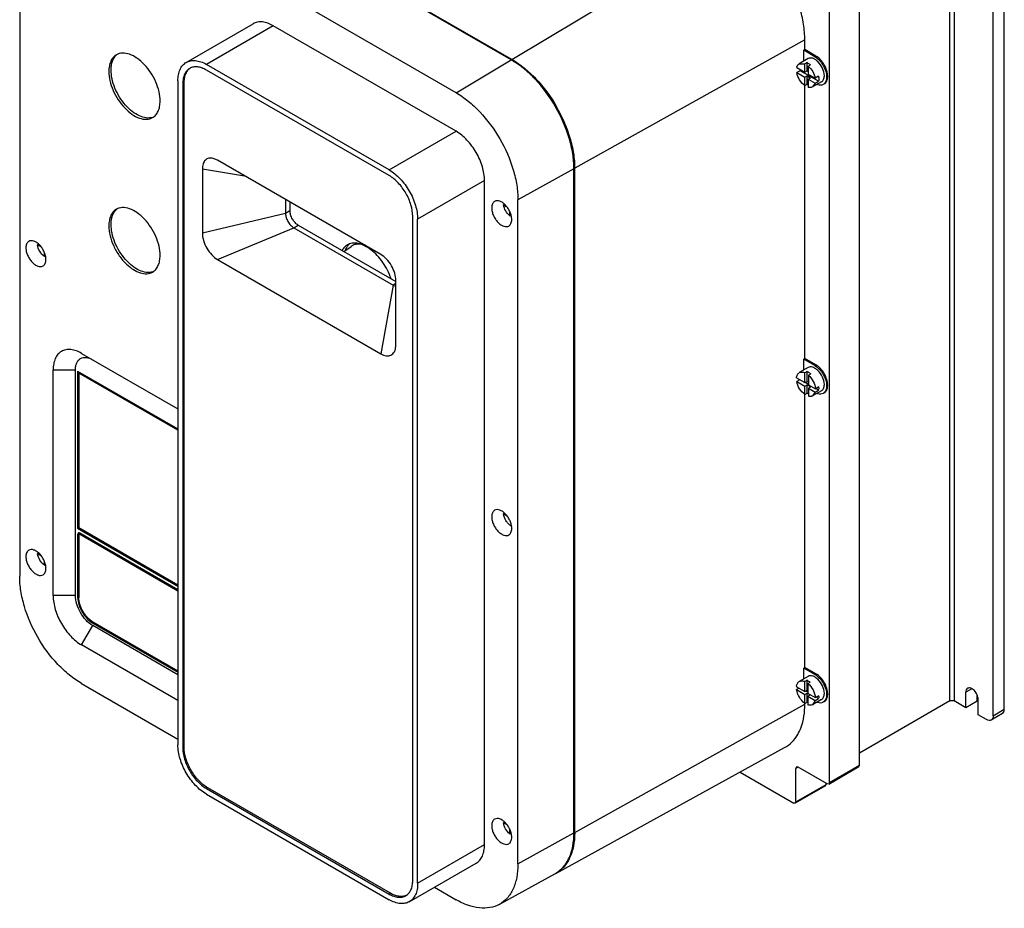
# Model space of a CAD drawing. Header units: millimetres. Extents: x 46 to 359, y 65 to 501.
# Tile 1 of 2: x 46 to 359, y 65 to 347. Entities that reach past the tile are written whole.
import ezdxf

# ---------------------------------------------------------------- set-up
doc = ezdxf.new("R2010")
doc.units = ezdxf.units.MM
doc.header["$LTSCALE"] = 36.75625
doc.layers.get('0').update_dxf_attribs({"linetype": 'CONTINUOUS'})

msp = doc.modelspace()

# ---------------------------------------------------------------- linework, layer by layer
at = {"color": 7}
for p, q in [((341.31, 130.46), (341.31, 404.47)), ((342.73, 404.47), (342.73, 130.46)), ((202.16, 333.85), (83.36, 402.44)), ((202.37, 333.99), (83.57, 402.58)), ((358.64, 127.8), (358.64, 396.92)), ((355.1, 125.76), (355.1, 394.88)), ((184.69, 323.42), (65.9, 392)), ((46.25, 380.66), (46.25, 170)), ((202.37, 333.99), (274.14, 376.88)), ((312.68, 110.08), (312.68, 361.57)), ((303.13, 104.57), (303.13, 356.06)), ((99.1, 333.03), (120.32, 345.28)), ((126.71, 344.65), (105.49, 332.4)), ((184.69, 311.17), (126.71, 344.65)), ((295.35, 340.13), (222.33, 299.42)), ((295.35, 337.07), (295.35, 340.13)), ((295.35, 337.07), (294.99, 336.87)), ((294.99, 333.4), (294.99, 336.87)), ((298.53, 334.83), (294.99, 336.87)), ((298.89, 335.03), (295.35, 337.07)), ((298.53, 334.83), (298.89, 335.03)), ((163.48, 298.92), (105.49, 332.4)), ((184.69, 323.42), (202.16, 333.85)), ((292.78, 331.38), (295.36, 329.89)), ((296.41, 334.22), (293.58, 332.59)), ((293.58, 332.59), (295.36, 332.55)), ((296.06, 332.96), (295.36, 332.55)), ((295.36, 329.89), (295.36, 332.55)), ((296.06, 330.3), (296.06, 332.96)), ((296.46, 331.83), (297.17, 332.24)), ((296.46, 331.83), (296.46, 329.26)), ((163.48, 297.13), (105.49, 330.6)), ((293.84, 330.4), (292.78, 329.79)), ((292.78, 329.79), (295.36, 328.3)), ((299.69, 327.02), (293.84, 330.4)), ((295.36, 329.89), (296.06, 330.3)), ((295.36, 328.3), (296.06, 328.71)), ((295.36, 325.66), (295.36, 328.3)), ((296.06, 330.3), (296.46, 330.07)), ((296.06, 328.71), (297.17, 328.07)), ((296.06, 326.07), (296.06, 328.71)), ((296.46, 329.26), (298.63, 328)), ((296.46, 327.66), (297.17, 328.07)), ((299.69, 328.61), (298.63, 328)), ((96.46, 327.18), (96.46, 116.53)), ((98.44, 326.53), (98.01, 326.28)), ((98.01, 326.28), (98.01, 115.63)), ((98.44, 115.88), (98.44, 326.53)), ((295.35, 239.09), (295.35, 325.66)), ((295.36, 325.66), (296.06, 326.07)), ((296.46, 327.66), (298.63, 326.41)), ((296.46, 327.66), (296.46, 325.11)), ((300.66, 326.86), (297.83, 325.23)), ((298.63, 326.41), (297.83, 325.23)), ((298.63, 326.41), (299.69, 327.02)), ((163.48, 298.92), (184.69, 311.17)), ((109.03, 302.01), (107.65, 302.58)), ((160.79, 272.13), (109.03, 302.01)), ((104.2, 299.24), (104.2, 278.83)), ((104.2, 299.24), (117.59, 297.07)), ((222.1, 299.31), (204.33, 289.4)), ((222.1, 88.65), (222.1, 299.31)), ((222.33, 88.76), (222.33, 299.42)), ((193.73, 295.52), (172.51, 283.27)), ((193.73, 84.87), (193.73, 295.52)), ((130.59, 289.56), (130.59, 285.12)), ((132.01, 288.75), (132.01, 285.93)), ((200.08, 288), (199.77, 287.82)), ((199.77, 287.82), (200.6, 287.34)), ((204.33, 78.74), (204.33, 289.4)), ((130.59, 285.12), (104.2, 278.82)), ((132.01, 285.93), (130.59, 285.12)), ((201.77, 284.35), (201.77, 285.63)), ((201.77, 284.35), (202.05, 284.5)), ((133.23, 280.56), (134.64, 281.38)), ((134.64, 281.38), (165.61, 263.5)), ((170.96, 73.52), (170.96, 284.17)), ((172.51, 72.62), (172.51, 283.27)), ((109.02, 270.48), (133.23, 280.56)), ((133.23, 280.56), (164.73, 262.37)), ((52.25, 275.36), (51.9, 275.16)), ((52.88, 274.59), (51.9, 275.16)), ((54.09, 271.48), (54.09, 272.56)), ((149.09, 273.04), (151.43, 274.67)), ((54.09, 271.48), (54.32, 271.61)), ((109.03, 270.48), (160.79, 240.59)), ((165.61, 262.88), (164.73, 262.37)), ((165.61, 243.37), (165.61, 263.78)), ((164.73, 262.37), (160.8, 240.59)), ((65.9, 240.72), (96.46, 223.08)), ((165.59, 242.89), (165.61, 243.37)), ((295.35, 239.09), (294.99, 238.89)), ((298.53, 236.85), (294.99, 238.89)), ((294.99, 235.42), (294.99, 238.89)), ((298.89, 237.05), (295.35, 239.09)), ((56.86, 163.88), (56.86, 235.51)), ((56.86, 235.51), (63.93, 235.51)), ((63.93, 163.88), (63.93, 235.51)), ((64.64, 235.1), (64.64, 185.29)), ((64.64, 235.1), (96.46, 216.73)), ((65.35, 234.69), (64.99, 234.49)), ((64.99, 234.49), (64.99, 185.5)), ((96.46, 216.32), (64.99, 234.49)), ((296.41, 236.24), (293.58, 234.61)), ((296.06, 234.98), (295.36, 234.57)), ((295.36, 231.44), (295.36, 234.57)), ((296.06, 231.84), (296.06, 234.98)), ((298.53, 236.85), (298.89, 237.05)), ((292.71, 232.96), (295.36, 231.44)), ((293.75, 232.37), (292.78, 231.81)), ((292.78, 231.81), (295.36, 230.32)), ((295.36, 231.44), (296.06, 231.84)), ((296.53, 230.87), (295.46, 231.49)), ((296.06, 231.84), (296.53, 231.58)), ((296.53, 233.79), (297.24, 234.2)), ((296.53, 233.79), (296.53, 230.76)), ((295.36, 230.32), (296.06, 230.73)), ((295.36, 227.68), (295.36, 230.32)), ((295.36, 227.68), (296.06, 228.09)), ((296.06, 230.73), (297.24, 230.06)), ((296.06, 228.09), (296.06, 230.73)), ((296.53, 230.76), (298.7, 229.51)), ((296.53, 229.65), (297.24, 230.06)), ((296.53, 229.65), (298.63, 228.44)), ((296.53, 229.65), (296.53, 227.11)), ((300.66, 228.88), (297.83, 227.25)), ((298.63, 228.44), (297.83, 227.25)), ((298.63, 228.44), (299.69, 229.05)), ((299.76, 230.12), (298.7, 229.51)), ((299.69, 229.05), (298.8, 229.56)), ((295.35, 141.11), (295.35, 227.68)), ((200.1, 190), (199.76, 189.81)), ((199.76, 189.81), (200.65, 189.29)), ((64.64, 185.29), (64.99, 185.5)), ((64.64, 185.29), (96.46, 166.92)), ((64.99, 185.5), (96.46, 167.33)), ((202.07, 186.03), (202.07, 186.42)), ((202.07, 186.03), (202.35, 186.19)), ((64.85, 183.71), (64.64, 183.25)), ((65.35, 183.66), (64.64, 183.25)), ((64.64, 183.25), (64.64, 163.47)), ((96.46, 165.29), (64.99, 183.45)), ((64.99, 183.45), (64.99, 163.29)), ((96.46, 165.7), (65.35, 183.66)), ((52.26, 177.38), (51.9, 177.17)), ((52.89, 176.6), (51.9, 177.17)), ((54.09, 173.53), (54.09, 174.58)), ((54.09, 173.53), (54.36, 173.68)), ((63.93, 163.88), (56.86, 163.88)), ((64.64, 163.47), (64.99, 163.68)), ((65.9, 148.23), (69.43, 154.35)), ((69.79, 155.38), (69.43, 155.17)), ((69.43, 155.17), (96.46, 139.57)), ((96.46, 138.75), (69.43, 154.35)), ((69.45, 155.57), (96.46, 139.98)), ((96.46, 130.59), (65.9, 148.23)), ((295.35, 141.11), (294.99, 140.91)), ((298.53, 138.87), (294.99, 140.91)), ((294.99, 137.44), (294.99, 140.91)), ((298.89, 139.07), (295.35, 141.11)), ((296.41, 138.26), (293.58, 136.63)), ((298.53, 138.87), (298.89, 139.07)), ((65.9, 135.98), (96.46, 118.34)), ((292.71, 134.95), (295.36, 133.43)), ((293.52, 134.49), (292.75, 134.05)), ((296.06, 137), (295.36, 136.59)), ((295.36, 133.43), (295.36, 136.59)), ((296.06, 133.83), (296.06, 137)), ((296.32, 135.99), (297.02, 136.4)), ((296.32, 135.99), (296.32, 132.87)), ((292.75, 134.05), (295.36, 132.54)), ((295.36, 133.43), (296.06, 133.83)), ((295.36, 132.54), (296.06, 132.95)), ((295.36, 129.7), (295.36, 132.54)), ((296.32, 133.21), (295.65, 133.59)), ((296.06, 133.83), (296.32, 133.69)), ((296.06, 132.95), (297.02, 132.39)), ((296.06, 130.11), (296.06, 132.95)), ((296.32, 132.87), (298.7, 131.5)), ((296.32, 131.99), (297.02, 132.39)), ((296.32, 131.99), (298.66, 130.63)), ((296.32, 131.99), (296.32, 129.2)), ((298.66, 130.63), (299.72, 131.24)), ((299.76, 132.11), (298.7, 131.5)), ((299.72, 131.24), (298.99, 131.66)), ((348.36, 134.32), (346.44, 133.21)), ((346.44, 128.31), (346.44, 133.21)), ((349.98, 130.35), (349.98, 132.29)), ((222.33, 88.76), (295.35, 129.48)), ((295.35, 129.48), (295.35, 129.7)), ((295.36, 129.7), (296.06, 130.11)), ((300.66, 130.9), (297.83, 129.27)), ((298.66, 130.63), (297.83, 129.27)), ((341.31, 130.46), (312.68, 113.92)), ((346.44, 128.31), (342.73, 130.46)), ((349.98, 130.35), (346.44, 128.31)), ((350.33, 126.07), (350.33, 130.97)), ((352.98, 124.54), (350.33, 126.07)), ((358.02, 126.43), (354.48, 124.39)), ((355.1, 125.76), (358.64, 127.8)), ((98.01, 115.63), (98.44, 115.88)), ((216.31, 75.74), (288.95, 115.64)), ((292.73, 109.52), (292.52, 109.06)), ((293.23, 109.47), (292.52, 109.06)), ((293.23, 109.47), (292.73, 109.52)), ((302.42, 104.16), (293.23, 109.47)), ((302.92, 104.11), (312.47, 109.63)), ((303.13, 104.57), (312.68, 110.08)), ((312.47, 109.63), (312.68, 110.08)), ((274.8, 107.86), (291.82, 98.04)), ((292.52, 98.45), (292.52, 109.06)), ((301.86, 103.5), (292.32, 97.99)), ((292.52, 98.45), (302.07, 103.96)), ((301.86, 103.5), (302.07, 103.96)), ((302.07, 103.96), (302.07, 104.37)), ((302.92, 104.11), (302.42, 104.16)), ((303.13, 104.57), (302.92, 104.11)), ((105.92, 102.92), (105.49, 102.67)), ((105.49, 102.67), (163.48, 69.2)), ((105.49, 100.88), (163.48, 67.4)), ((163.9, 69.44), (105.92, 102.92)), ((292.32, 97.99), (291.82, 98.04)), ((292.52, 98.45), (292.32, 97.99)), ((200.09, 92.03), (199.76, 91.84)), ((199.76, 91.84), (200.63, 91.34)), ((201.77, 88.29), (201.77, 89.67)), ((201.77, 88.29), (202.07, 88.46)), ((204.33, 78.74), (222.1, 88.65)), ((172.51, 72.62), (193.73, 84.87)), ((169.87, 66.77), (191.08, 79.01)), ((198.41, 65.93), (216.08, 75.64)), ((163.48, 69.2), (163.9, 69.44)), ((177.83, 71.36), (184.69, 67.4))]:
    msp.add_line(p, q, dxfattribs=at)
for centre, radius, start, end in [((79.59, 332.45), 3.91, 124.7195, 131.4983), ((294.31, 331.33), 1.45, 120.0894, 133.0135), ((298.87, 331.33), 5.11, 186.0017, 190.5351), ((79.59, 283.46), 3.91, 124.7195, 131.4983), ((296.84, 229.71), 2.92, 346.8884, 351.6572), ((295.5, 229.8), 4.28, 0.0457, 4.2786), ((298.34, 231.19), 3.84, 240.7478, 241.9479), ((71.18, 163.48), 6.54, 180.0112, 181.9798), ((72.7, 160.83), 6.54, 238.0207, 239.9893), ((296.09, 134.71), 3.39, 173.4403, 175.8532), ((296.6, 131.77), 3.17, 350.4046, 353.8185), ((295.52, 131.82), 4.25, 0.0375, 3.8743), ((298.65, 133.74), 4.46, 234.5137, 238.3738), ((196.02, 88.76), 26.31, 359.6322, 0.0003), ((211.57, 83.86), 9.39, 298.772, 299.3724), ((211.77, 83.99), 9.42, 297.4038, 297.8763), ((211.57, 83.86), 9.38, 299.3724, 300.0831), ((211.78, 83.98), 9.4, 297.8762, 298.7719)]:
    msp.add_arc(centre, radius, start, end, dxfattribs=at)
for points, knots in [([(295.35, 340.13), (295.35, 341.81), (295.05, 345.3), (293.38, 352.46), (289.5, 361.25), (283.83, 369), (278.46, 374.03), (275.59, 376.04), (274.14, 376.88)], [0, 0, 0, 0, 0.114257, 0.23754, 0.500001, 0.762462, 0.885743, 1, 1, 1, 1]), ([(126.71, 344.65), (126.14, 344.97), (125.03, 345.5), (123.31, 345.92), (121.71, 345.88), (120.74, 345.52), (120.32, 345.28)], [0, 0, 0, 0, 0.289775, 0.549069, 0.782225, 1, 1, 1, 1]), ([(76.92, 335.43), (76.54, 335.21), (75.83, 334.61), (75.08, 333.38), (74.63, 331.85), (74.54, 330.74), (74.54, 330.16)], [0, 0, 0, 0, 0.21778, 0.450924, 0.71026, 1, 1, 1, 1]), ([(75.25, 330.57), (75.25, 331.07), (75.31, 332.03), (75.64, 333.37), (76.19, 334.51), (76.71, 335.13), (77, 335.38)], [0, 0, 0, 0, 0.285141, 0.544939, 0.781174, 1, 1, 1, 1]), ([(90.8, 320.77), (90.8, 321.76), (90.53, 323.82), (89.5, 326.86), (87.92, 329.78), (85.91, 332.35), (83.63, 334.37), (81.26, 335.67), (79.25, 336.06), (77.83, 335.85), (77.2, 335.59), (76.92, 335.43)], [0, 0, 0, 0, 0.128751, 0.270397, 0.417617, 0.562023, 0.695751, 0.813065, 0.912472, 0.957121, 1, 1, 1, 1]), ([(299.48, 333.29), (299.23, 333.53), (298.72, 333.94), (297.9, 334.34), (297.1, 334.47), (296.61, 334.34), (296.41, 334.22)], [0, 0, 0, 0, 0.303924, 0.570477, 0.798322, 1, 1, 1, 1]), ([(298.53, 334.83), (299.06, 334.52), (300.06, 333.68), (301.22, 332.09), (302.02, 330.29), (302.25, 329.01), (302.25, 328.4)], [0, 0, 0, 0, 0.237252, 0.499999, 0.762746, 1, 1, 1, 1]), ([(302.6, 328.6), (302.6, 329.21), (302.37, 330.49), (301.58, 332.3), (300.41, 333.89), (299.41, 334.73), (298.89, 335.03)], [0, 0, 0, 0, 0.237254, 0.500001, 0.762748, 1, 1, 1, 1]), ([(96.46, 327.18), (96.46, 327.83), (96.55, 329.06), (97.05, 330.75), (97.89, 332.13), (98.68, 332.79), (99.1, 333.03)], [0, 0, 0, 0, 0.289776, 0.54907, 0.782226, 1, 1, 1, 1]), ([(100.2, 331.13), (99.85, 330.93), (99.2, 330.38), (98.51, 329.24), (98.09, 327.84), (98.01, 326.82), (98.01, 326.28)], [0, 0, 0, 0, 0.217783, 0.45091, 0.710297, 1, 1, 1, 1]), ([(99.1, 333.03), (99.52, 333.28), (100.49, 333.63), (102.1, 333.67), (103.82, 333.26), (104.93, 332.72), (105.49, 332.4)], [0, 0, 0, 0, 0.217775, 0.450931, 0.710225, 1, 1, 1, 1]), ([(105.49, 330.6), (105.03, 330.87), (104.1, 331.31), (102.69, 331.65), (101.35, 331.62), (100.55, 331.33), (100.2, 331.13)], [0, 0, 0, 0, 0.289702, 0.549088, 0.782216, 1, 1, 1, 1]), ([(222.1, 299.31), (222.1, 300.88), (221.81, 304.16), (220.25, 310.9), (216.6, 319.16), (211.27, 326.45), (206.22, 331.18), (203.52, 333.07), (202.16, 333.85)], [0, 0, 0, 0, 0.114257, 0.23754, 0.500001, 0.762462, 0.885743, 1, 1, 1, 1]), ([(202.37, 333.99), (203.73, 333.2), (206.43, 331.31), (211.49, 326.58), (216.82, 319.29), (220.47, 311.02), (222.04, 304.28), (222.33, 301), (222.33, 299.42)], [0, 0, 0, 0, 0.114257, 0.237538, 0.499999, 0.76246, 0.885743, 1, 1, 1, 1]), ([(292.78, 331.38), (292.79, 331.42), (292.83, 331.58), (292.88, 331.73), (292.93, 331.84)], [0, 0, 0, 0, 0.258688, 1, 1, 1, 1]), ([(292.93, 331.84), (292.96, 331.9), (293.06, 332.1), (293.2, 332.28), (293.32, 332.39)], [0, 0, 0, 0, 0.26198, 1, 1, 1, 1]), ([(296.06, 332.96), (296.16, 332.92), (296.55, 332.72), (296.91, 332.46), (297.17, 332.24)], [0, 0, 0, 0, 0.234004, 1, 1, 1, 1]), ([(296.46, 331.83), (297.02, 331.34), (297.95, 330.14), (298.5, 328.73), (298.63, 328)], [0, 0, 0, 0, 0.501151, 1, 1, 1, 1]), ([(301.54, 328.8), (301.54, 329.61), (301.07, 331.28), (300.11, 332.69), (299.48, 333.29)], [0, 0, 0, 0, 0.483359, 1, 1, 1, 1]), ([(74.54, 330.16), (74.54, 329.18), (74.81, 327.11), (75.84, 324.08), (77.42, 321.15), (79.43, 318.58), (81.71, 316.57), (84.08, 315.27), (86.09, 314.88), (87.51, 315.08), (88.14, 315.34), (88.42, 315.51)], [0, 0, 0, 0, 0.128751, 0.270397, 0.417617, 0.562023, 0.695751, 0.813065, 0.912472, 0.957121, 1, 1, 1, 1]), ([(88.39, 315.59), (87.77, 315.38), (86.3, 315.29), (84.07, 316), (81.83, 317.43), (79.71, 319.48), (77.86, 322), (76.42, 324.8), (75.49, 327.69), (75.25, 329.64), (75.25, 330.57)], [0, 0, 0, 0, 0.089055, 0.192509, 0.312837, 0.447413, 0.590566, 0.735146, 0.873748, 1, 1, 1, 1]), ([(98.44, 326.53), (98.44, 327.02), (98.5, 327.94), (98.84, 329.24), (99.41, 330.32), (99.94, 330.89), (100.24, 331.11)], [0, 0, 0, 0, 0.28681, 0.546649, 0.781841, 1, 1, 1, 1]), ([(295.36, 325.66), (294.69, 326.13), (293.59, 327.41), (292.93, 328.97), (292.78, 329.79)], [0, 0, 0, 0, 0.493966, 1, 1, 1, 1]), ([(299.69, 328.61), (299.71, 328.54), (299.75, 328.27), (299.77, 327.99), (299.77, 327.78)], [0, 0, 0, 0, 0.259293, 1, 1, 1, 1]), ([(300.66, 326.86), (300.8, 326.94), (301.06, 327.16), (301.45, 327.8), (301.54, 328.4), (301.54, 328.8)], [0, 0, 0, 0, 0.218384, 0.452239, 1, 1, 1, 1]), ([(302.25, 328.4), (302.25, 328.13), (302.21, 327.62), (302, 326.93), (301.66, 326.37), (301.33, 326.09), (301.16, 325.99)], [0, 0, 0, 0, 0.28954, 0.549117, 0.782255, 1, 1, 1, 1]), ([(301.51, 326.2), (301.69, 326.3), (302.01, 326.57), (302.35, 327.13), (302.56, 327.83), (302.6, 328.33), (302.6, 328.6)], [0, 0, 0, 0, 0.217745, 0.450883, 0.71046, 1, 1, 1, 1]), ([(297.25, 325.04), (297.19, 325.03), (296.92, 325.02), (296.65, 325.06), (296.46, 325.11)], [0, 0, 0, 0, 0.23688, 1, 1, 1, 1]), ([(297.83, 325.23), (297.7, 325.15), (297.5, 325.08), (297.3, 325.04), (297.25, 325.04)], [0, 0, 0, 0, 0.742969, 1, 1, 1, 1]), ([(301.16, 325.99), (300.91, 325.85), (300.3, 325.68), (299.68, 325.78), (299.37, 325.88)], [0, 0, 0, 0, 0.468842, 1, 1, 1, 1]), ([(299.77, 327.78), (299.77, 327.72), (299.77, 327.46), (299.73, 327.21), (299.69, 327.02)], [0, 0, 0, 0, 0.262265, 1, 1, 1, 1]), ([(184.69, 323.42), (186.03, 322.64), (188.69, 320.78), (193.66, 316.13), (198.92, 308.95), (202.5, 300.82), (204.05, 294.18), (204.33, 290.95), (204.33, 289.4)], [0, 0, 0, 0, 0.114257, 0.237538, 0.499999, 0.76246, 0.885743, 1, 1, 1, 1]), ([(88.42, 315.51), (88.8, 315.73), (89.51, 316.32), (90.26, 317.56), (90.71, 319.08), (90.8, 320.19), (90.8, 320.77)], [0, 0, 0, 0, 0.21778, 0.450924, 0.71026, 1, 1, 1, 1]), ([(193.73, 295.52), (193.73, 297), (193.17, 300.13), (191.23, 304.52), (188.4, 308.39), (185.97, 310.43), (184.69, 311.17)], [0, 0, 0, 0, 0.237229, 0.500001, 0.762772, 1, 1, 1, 1]), ([(107.65, 302.58), (107.2, 302.68), (106.5, 302.72), (105.66, 302.41), (104.94, 301.88), (104.32, 300.79), (104.2, 299.78), (104.2, 299.24)], [0, 0, 0, 0, 0.245462, 0.358035, 0.470024, 0.711456, 1, 1, 1, 1]), ([(163.48, 298.92), (164.76, 298.18), (167.19, 296.14), (170.02, 292.27), (171.96, 287.88), (172.51, 284.75), (172.51, 283.27)], [0, 0, 0, 0, 0.237228, 0.499999, 0.762771, 1, 1, 1, 1]), ([(170.96, 284.17), (170.96, 285.4), (170.5, 287.98), (168.89, 291.62), (166.55, 294.82), (164.54, 296.52), (163.48, 297.13)], [0, 0, 0, 0, 0.237241, 0.500001, 0.76276, 1, 1, 1, 1]), ([(196.94, 288.92), (196.79, 288.83), (196.51, 288.6), (196.21, 288.11), (196.04, 287.52), (196, 287.09), (196, 286.86)], [0, 0, 0, 0, 0.217724, 0.450873, 0.710468, 1, 1, 1, 1]), ([(202.37, 283.18), (202.37, 283.57), (202.26, 284.38), (201.86, 285.56), (201.24, 286.71), (200.45, 287.71), (199.56, 288.5), (198.63, 289.01), (197.73, 289.19), (197.16, 289.05), (196.94, 288.92)], [0, 0, 0, 0, 0.128825, 0.270598, 0.417898, 0.562393, 0.696206, 0.813598, 0.913066, 1, 1, 1, 1]), ([(201.77, 284.35), (201.24, 284.76), (200.36, 285.84), (199.87, 287.15), (199.77, 287.82)], [0, 0, 0, 0, 0.500099, 1, 1, 1, 1]), ([(76.92, 286.44), (76.54, 286.22), (75.83, 285.62), (75.08, 284.39), (74.63, 282.86), (74.54, 281.75), (74.54, 281.17)], [0, 0, 0, 0, 0.21778, 0.450924, 0.71026, 1, 1, 1, 1]), ([(75.25, 281.58), (75.25, 282.08), (75.31, 283.04), (75.64, 284.38), (76.19, 285.52), (76.71, 286.14), (77, 286.39)], [0, 0, 0, 0, 0.285141, 0.544939, 0.781174, 1, 1, 1, 1]), ([(90.8, 271.78), (90.8, 272.77), (90.53, 274.83), (89.5, 277.87), (87.92, 280.79), (85.91, 283.36), (83.63, 285.38), (81.26, 286.68), (79.25, 287.07), (77.83, 286.86), (77.2, 286.6), (76.92, 286.44)], [0, 0, 0, 0, 0.128751, 0.270397, 0.417617, 0.562023, 0.695751, 0.813065, 0.912472, 0.957121, 1, 1, 1, 1]), ([(130.59, 285.12), (130.59, 284.69), (130.76, 283.78), (131.32, 282.5), (132.15, 281.37), (132.85, 280.78), (133.23, 280.56)], [0, 0, 0, 0, 0.237221, 0.499998, 0.762775, 1, 1, 1, 1]), ([(134.64, 281.38), (134.27, 281.59), (133.56, 282.19), (132.73, 283.32), (132.17, 284.59), (132.01, 285.5), (132.01, 285.93)], [0, 0, 0, 0, 0.237252, 0.499999, 0.762746, 1, 1, 1, 1]), ([(196, 286.86), (196, 286.47), (196.11, 285.66), (196.51, 284.48), (197.13, 283.33), (197.92, 282.33), (198.81, 281.54), (199.74, 281.03), (200.65, 280.85), (201.21, 280.99), (201.44, 281.12)], [0, 0, 0, 0, 0.128825, 0.270598, 0.417898, 0.562393, 0.696206, 0.813598, 0.913066, 1, 1, 1, 1]), ([(74.54, 281.17), (74.54, 280.13), (74.85, 277.92), (76, 274.71), (77.75, 271.66), (79.27, 269.85), (80.1, 269.05)], [0, 0, 0, 0, 0.230033, 0.48366, 0.745917, 1, 1, 1, 1]), ([(88.39, 266.6), (87.77, 266.39), (86.3, 266.3), (84.07, 267.01), (81.83, 268.44), (79.71, 270.49), (77.86, 273.01), (76.42, 275.81), (75.49, 278.7), (75.25, 280.65), (75.25, 281.58)], [0, 0, 0, 0, 0.089055, 0.192509, 0.312837, 0.447413, 0.590566, 0.735146, 0.873748, 1, 1, 1, 1]), ([(201.44, 281.12), (201.58, 281.21), (201.86, 281.44), (202.16, 281.93), (202.33, 282.52), (202.37, 282.96), (202.37, 283.18)], [0, 0, 0, 0, 0.217724, 0.450873, 0.710468, 1, 1, 1, 1]), ([(104.2, 278.83), (104.2, 278.04), (104.5, 276.37), (105.53, 274.03), (107.05, 271.96), (108.34, 270.87), (109.03, 270.48)], [0, 0, 0, 0, 0.23729, 0.500049, 0.762776, 1, 1, 1, 1]), ([(49.15, 276.26), (49, 276.17), (48.72, 275.94), (48.43, 275.46), (48.25, 274.86), (48.22, 274.43), (48.22, 274.2)], [0, 0, 0, 0, 0.217724, 0.450873, 0.710468, 1, 1, 1, 1]), ([(54.58, 270.53), (54.58, 270.91), (54.47, 271.72), (54.07, 272.91), (53.45, 274.05), (52.67, 275.06), (51.78, 275.85), (50.85, 276.35), (49.94, 276.53), (49.37, 276.39), (49.15, 276.26)], [0, 0, 0, 0, 0.128825, 0.270598, 0.417898, 0.562393, 0.696206, 0.813598, 0.913066, 1, 1, 1, 1]), ([(54.09, 271.48), (53.5, 271.89), (52.53, 273.04), (51.99, 274.43), (51.9, 275.16)], [0, 0, 0, 0, 0.497443, 1, 1, 1, 1]), ([(150.17, 275.11), (149.84, 274.92), (149.2, 274.42), (148.73, 273.77), (148.53, 273.41)], [0, 0, 0, 0, 0.48769, 1, 1, 1, 1]), ([(149.57, 273.42), (149.72, 273.81), (150.08, 274.54), (150.6, 275.16), (150.89, 275.42)], [0, 0, 0, 0, 0.518054, 1, 1, 1, 1]), ([(164.07, 264.44), (163.76, 265.34), (163, 267.12), (161.53, 269.58), (159.77, 271.77), (157.82, 273.57), (155.79, 274.88), (153.76, 275.63), (152.11, 275.75), (150.94, 275.49), (150.42, 275.25), (150.17, 275.11)], [0, 0, 0, 0, 0.147458, 0.297032, 0.443164, 0.580697, 0.705573, 0.815683, 0.91198, 0.956582, 1, 1, 1, 1]), ([(153.9, 275.37), (153.67, 275.37), (153.22, 275.35), (152.57, 275.23), (151.97, 275), (151.6, 274.79), (151.43, 274.67)], [0, 0, 0, 0, 0.261651, 0.512914, 0.757579, 1, 1, 1, 1]), ([(156.03, 274.91), (155.85, 274.98), (155.16, 275.22), (154.43, 275.35), (153.9, 275.37)], [0, 0, 0, 0, 0.265802, 1, 1, 1, 1]), ([(48.22, 274.2), (48.22, 273.81), (48.33, 273.01), (48.73, 271.82), (49.35, 270.67), (50.13, 269.67), (51.02, 268.88), (51.95, 268.37), (52.86, 268.19), (53.43, 268.34), (53.65, 268.47)], [0, 0, 0, 0, 0.128825, 0.270598, 0.417898, 0.562393, 0.696206, 0.813598, 0.913066, 1, 1, 1, 1]), ([(88.42, 266.52), (88.8, 266.74), (89.51, 267.33), (90.26, 268.57), (90.71, 270.09), (90.8, 271.2), (90.8, 271.78)], [0, 0, 0, 0, 0.21778, 0.450924, 0.71026, 1, 1, 1, 1]), ([(165.61, 263.78), (165.61, 264.57), (165.32, 266.24), (164.28, 268.58), (162.77, 270.64), (161.48, 271.73), (160.79, 272.13)], [0, 0, 0, 0, 0.23729, 0.500049, 0.762776, 1, 1, 1, 1]), ([(53.65, 268.47), (53.8, 268.55), (54.08, 268.78), (54.37, 269.27), (54.55, 269.86), (54.58, 270.3), (54.58, 270.53)], [0, 0, 0, 0, 0.217724, 0.450873, 0.710468, 1, 1, 1, 1]), ([(80.1, 269.05), (80.78, 268.4), (82.16, 267.28), (84.39, 266.18), (86.25, 265.89), (87.57, 266.12), (88.15, 266.36), (88.42, 266.52)], [0, 0, 0, 0, 0.303508, 0.5697, 0.797249, 0.900447, 1, 1, 1, 1]), ([(164.73, 262.37), (164.81, 262.33), (165.1, 262.17), (165.42, 262.07), (165.66, 262.03)], [0, 0, 0, 0, 0.268641, 1, 1, 1, 1]), ([(65.9, 240.72), (65.34, 241.05), (64.22, 241.58), (62.51, 241.99), (60.9, 241.95), (59.46, 241.43), (58.3, 240.45), (57.46, 239.08), (56.96, 237.39), (56.86, 236.15), (56.86, 235.51)], [0, 0, 0, 0, 0.144887, 0.274533, 0.391111, 0.499998, 0.608885, 0.725464, 0.855111, 1, 1, 1, 1]), ([(160.79, 240.59), (161.07, 240.43), (161.64, 240.16), (162.5, 239.93), (163.32, 239.92), (164.06, 240.13), (164.68, 240.57), (165.16, 241.2), (165.47, 241.99), (165.57, 242.57), (165.59, 242.88)], [0, 0, 0, 0, 0.146947, 0.279477, 0.399056, 0.510208, 0.619562, 0.734287, 0.860065, 1, 1, 1, 1]), ([(63.93, 235.51), (63.93, 235.9), (63.99, 236.65), (64.29, 237.68), (64.81, 238.52), (65.52, 239.11), (66.39, 239.43), (67.37, 239.46), (68.41, 239.2), (69.09, 238.88), (69.43, 238.68)], [0, 0, 0, 0, 0.144852, 0.274546, 0.39111, 0.500002, 0.608894, 0.725457, 0.855149, 1, 1, 1, 1]), ([(292.71, 232.96), (292.74, 233.31), (292.88, 233.95), (293.33, 234.46), (293.58, 234.61)], [0, 0, 0, 0, 0.543156, 1, 1, 1, 1]), ([(293.58, 234.61), (293.82, 234.75), (294.45, 234.88), (295.06, 234.71), (295.36, 234.57)], [0, 0, 0, 0, 0.459217, 1, 1, 1, 1]), ([(296.06, 234.98), (296.17, 234.94), (296.59, 234.73), (296.97, 234.44), (297.24, 234.2)], [0, 0, 0, 0, 0.233193, 1, 1, 1, 1]), ([(299.48, 235.31), (299.23, 235.54), (298.72, 235.96), (297.9, 236.36), (297.1, 236.49), (296.61, 236.35), (296.41, 236.24)], [0, 0, 0, 0, 0.303924, 0.570477, 0.798322, 1, 1, 1, 1]), ([(298.53, 236.85), (299.06, 236.54), (300.06, 235.7), (301.22, 234.11), (302.02, 232.31), (302.25, 231.02), (302.25, 230.42)], [0, 0, 0, 0, 0.237252, 0.499999, 0.762746, 1, 1, 1, 1]), ([(302.6, 230.62), (302.6, 231.23), (302.37, 232.51), (301.58, 234.32), (300.41, 235.91), (299.41, 236.75), (298.89, 237.05)], [0, 0, 0, 0, 0.237254, 0.500001, 0.762748, 1, 1, 1, 1]), ([(301.54, 230.82), (301.54, 231.63), (301.07, 233.3), (300.11, 234.71), (299.48, 235.31)], [0, 0, 0, 0, 0.483359, 1, 1, 1, 1]), ([(295.36, 227.68), (294.69, 228.15), (293.58, 229.43), (292.93, 230.99), (292.78, 231.81)], [0, 0, 0, 0, 0.494025, 1, 1, 1, 1]), ([(296.53, 233.79), (297.14, 233.23), (298.12, 231.89), (298.64, 230.3), (298.7, 229.51)], [0, 0, 0, 0, 0.509436, 1, 1, 1, 1]), ([(299.77, 229.8), (299.77, 229.76), (299.77, 229.59), (299.75, 229.41), (299.74, 229.29)], [0, 0, 0, 0, 0.25785, 1, 1, 1, 1]), ([(300.66, 228.88), (300.8, 228.96), (301.06, 229.18), (301.45, 229.82), (301.54, 230.42), (301.54, 230.82)], [0, 0, 0, 0, 0.218384, 0.452239, 1, 1, 1, 1]), ([(302.25, 230.42), (302.25, 230.15), (302.21, 229.64), (302, 228.95), (301.66, 228.39), (301.33, 228.11), (301.16, 228.01)], [0, 0, 0, 0, 0.28954, 0.549117, 0.782255, 1, 1, 1, 1]), ([(301.51, 228.22), (301.69, 228.32), (302.01, 228.59), (302.35, 229.15), (302.56, 229.85), (302.6, 230.35), (302.6, 230.62)], [0, 0, 0, 0, 0.217745, 0.450883, 0.71046, 1, 1, 1, 1]), ([(297.32, 227.07), (297.26, 227.06), (296.99, 227.03), (296.72, 227.07), (296.53, 227.11)], [0, 0, 0, 0, 0.237191, 1, 1, 1, 1]), ([(297.83, 227.25), (297.71, 227.18), (297.54, 227.11), (297.37, 227.07), (297.32, 227.07)], [0, 0, 0, 0, 0.744401, 1, 1, 1, 1]), ([(301.16, 228.01), (300.91, 227.87), (300.3, 227.7), (299.68, 227.8), (299.37, 227.9)], [0, 0, 0, 0, 0.468842, 1, 1, 1, 1]), ([(196.94, 190.94), (196.79, 190.85), (196.51, 190.62), (196.21, 190.13), (196.04, 189.54), (196, 189.11), (196, 188.88)], [0, 0, 0, 0, 0.217724, 0.450873, 0.710468, 1, 1, 1, 1]), ([(202.37, 185.2), (202.37, 185.59), (202.26, 186.4), (201.86, 187.58), (201.24, 188.73), (200.45, 189.73), (199.56, 190.52), (198.63, 191.03), (197.73, 191.21), (197.16, 191.07), (196.94, 190.94)], [0, 0, 0, 0, 0.128825, 0.270598, 0.417898, 0.562393, 0.696206, 0.813598, 0.913066, 1, 1, 1, 1]), ([(196, 188.88), (196, 188.49), (196.11, 187.68), (196.51, 186.5), (197.13, 185.35), (197.92, 184.35), (198.81, 183.56), (199.74, 183.05), (200.65, 182.87), (201.21, 183.01), (201.44, 183.14)], [0, 0, 0, 0, 0.128825, 0.270598, 0.417898, 0.562393, 0.696206, 0.813598, 0.913066, 1, 1, 1, 1]), ([(202.07, 186.03), (201.77, 186.23), (201.2, 186.72), (200.29, 187.93), (199.85, 189.05), (199.76, 189.81)], [0, 0, 0, 0, 0.23724, 0.496344, 1, 1, 1, 1]), ([(201.44, 183.14), (201.58, 183.23), (201.86, 183.46), (202.16, 183.95), (202.33, 184.54), (202.37, 184.98), (202.37, 185.2)], [0, 0, 0, 0, 0.217724, 0.450873, 0.710468, 1, 1, 1, 1]), ([(65.35, 183.66), (65.32, 183.68), (65.21, 183.73), (65.08, 183.76), (64.99, 183.75)], [0, 0, 0, 0, 0.278906, 1, 1, 1, 1]), ([(49.15, 178.28), (49, 178.19), (48.72, 177.96), (48.43, 177.48), (48.25, 176.88), (48.22, 176.45), (48.22, 176.22)], [0, 0, 0, 0, 0.217724, 0.450873, 0.710468, 1, 1, 1, 1]), ([(54.58, 172.55), (54.58, 172.93), (54.47, 173.74), (54.07, 174.93), (53.45, 176.07), (52.67, 177.08), (51.78, 177.86), (50.85, 178.37), (49.94, 178.55), (49.37, 178.41), (49.15, 178.28)], [0, 0, 0, 0, 0.128825, 0.270598, 0.417898, 0.562393, 0.696206, 0.813598, 0.913066, 1, 1, 1, 1]), ([(48.22, 176.22), (48.22, 175.83), (48.33, 175.03), (48.73, 173.84), (49.35, 172.69), (50.13, 171.69), (51.02, 170.9), (51.95, 170.39), (52.86, 170.21), (53.43, 170.36), (53.65, 170.49)], [0, 0, 0, 0, 0.128825, 0.270598, 0.417898, 0.562393, 0.696206, 0.813598, 0.913066, 1, 1, 1, 1]), ([(54.09, 173.53), (53.5, 173.94), (52.54, 175.07), (52, 176.45), (51.9, 177.17)], [0, 0, 0, 0, 0.496831, 1, 1, 1, 1]), ([(53.65, 170.49), (53.8, 170.57), (54.08, 170.8), (54.37, 171.29), (54.55, 171.88), (54.58, 172.32), (54.58, 172.55)], [0, 0, 0, 0, 0.217724, 0.450873, 0.710468, 1, 1, 1, 1]), ([(65.9, 135.98), (64.55, 136.76), (61.89, 138.62), (56.92, 143.28), (51.67, 150.45), (48.08, 158.59), (46.54, 165.22), (46.25, 168.45), (46.25, 170)], [0, 0, 0, 0, 0.114257, 0.237538, 0.499999, 0.76246, 0.885743, 1, 1, 1, 1]), ([(56.86, 163.88), (56.86, 162.4), (57.42, 159.28), (59.35, 154.89), (62.19, 151.01), (64.61, 148.97), (65.9, 148.23)], [0, 0, 0, 0, 0.237229, 0.500001, 0.762772, 1, 1, 1, 1]), ([(69.43, 154.35), (68.65, 154.81), (67.17, 156.05), (65.45, 158.41), (64.27, 161.08), (63.93, 162.98), (63.93, 163.88)], [0, 0, 0, 0, 0.23724, 0.499999, 0.762759, 1, 1, 1, 1]), ([(64.64, 163.25), (64.67, 162.5), (64.98, 160.92), (65.97, 158.71), (67.39, 156.74), (68.6, 155.69), (69.24, 155.29)], [0, 0, 0, 0, 0.238531, 0.500001, 0.761471, 1, 1, 1, 1]), ([(69.45, 155.57), (69.14, 155.75), (68.54, 156.17), (67.71, 156.94), (66.95, 157.86), (66.28, 158.88), (65.73, 159.98), (65.31, 161.1), (65.06, 162.2), (64.99, 162.93), (64.99, 163.29)], [0, 0, 0, 0, 0.114158, 0.237325, 0.366976, 0.499999, 0.633022, 0.762674, 0.885841, 1, 1, 1, 1]), ([(299.48, 137.32), (299.23, 137.56), (298.72, 137.98), (297.9, 138.38), (297.1, 138.51), (296.61, 138.37), (296.41, 138.26)], [0, 0, 0, 0, 0.303924, 0.570477, 0.798322, 1, 1, 1, 1]), ([(298.53, 138.87), (299.06, 138.56), (300.06, 137.72), (301.22, 136.13), (302.02, 134.33), (302.25, 133.04), (302.25, 132.44)], [0, 0, 0, 0, 0.237252, 0.499999, 0.762746, 1, 1, 1, 1]), ([(302.6, 132.64), (302.6, 133.25), (302.37, 134.53), (301.58, 136.34), (300.41, 137.93), (299.41, 138.77), (298.89, 139.07)], [0, 0, 0, 0, 0.237254, 0.500001, 0.762748, 1, 1, 1, 1]), ([(292.72, 135.1), (292.76, 135.42), (292.91, 136.02), (293.34, 136.49), (293.58, 136.63)], [0, 0, 0, 0, 0.540191, 1, 1, 1, 1]), ([(293.58, 136.63), (293.82, 136.77), (294.45, 136.9), (295.06, 136.73), (295.36, 136.59)], [0, 0, 0, 0, 0.459216, 1, 1, 1, 1]), ([(296.06, 137), (296.15, 136.97), (296.49, 136.8), (296.8, 136.58), (297.02, 136.4)], [0, 0, 0, 0, 0.235752, 1, 1, 1, 1]), ([(296.32, 135.99), (296.99, 135.44), (298.08, 134.03), (298.64, 132.35), (298.7, 131.5)], [0, 0, 0, 0, 0.506625, 1, 1, 1, 1]), ([(301.54, 132.84), (301.54, 133.65), (301.07, 135.32), (300.11, 136.73), (299.48, 137.32)], [0, 0, 0, 0, 0.483359, 1, 1, 1, 1]), ([(347.01, 134.47), (346.82, 134.36), (346.5, 133.96), (346.44, 133.47), (346.44, 133.21)], [0, 0, 0, 0, 0.44917, 1, 1, 1, 1]), ([(350.33, 130.97), (350.33, 131.46), (350.06, 132.48), (349.36, 133.56), (348.62, 134.22), (348.05, 134.53), (347.49, 134.64), (347.15, 134.55), (347.01, 134.47)], [0, 0, 0, 0, 0.269904, 0.561308, 0.69545, 0.813135, 0.912853, 1, 1, 1, 1]), ([(295.36, 129.7), (294.66, 130.2), (293.52, 131.54), (292.87, 133.19), (292.75, 134.05)], [0, 0, 0, 0, 0.496786, 1, 1, 1, 1]), ([(300.66, 130.9), (300.8, 130.98), (301.06, 131.2), (301.45, 131.84), (301.54, 132.44), (301.54, 132.84)], [0, 0, 0, 0, 0.218384, 0.452239, 1, 1, 1, 1]), ([(302.25, 132.44), (302.25, 132.28), (302.22, 131.72), (302.08, 131.16), (301.89, 130.81)], [0, 0, 0, 0, 0.274179, 1, 1, 1, 1]), ([(302.09, 130.77), (302.18, 130.89), (302.5, 131.46), (302.6, 132.13), (302.6, 132.64)], [0, 0, 0, 0, 0.22429, 1, 1, 1, 1]), ([(293.11, 119.81), (293.49, 120.47), (294.91, 123.5), (295.35, 126.9), (295.35, 129.48)], [0, 0, 0, 0, 0.226872, 1, 1, 1, 1]), ([(297.1, 129.07), (297.03, 129.07), (296.77, 129.07), (296.51, 129.13), (296.32, 129.2)], [0, 0, 0, 0, 0.236632, 1, 1, 1, 1]), ([(297.83, 129.27), (297.78, 129.23), (297.55, 129.12), (297.29, 129.07), (297.1, 129.07)], [0, 0, 0, 0, 0.244098, 1, 1, 1, 1]), ([(301.16, 130.03), (300.91, 129.89), (300.3, 129.72), (299.68, 129.82), (299.37, 129.92)], [0, 0, 0, 0, 0.468842, 1, 1, 1, 1]), ([(301.89, 130.81), (301.84, 130.72), (301.66, 130.42), (301.39, 130.16), (301.16, 130.03)], [0, 0, 0, 0, 0.262706, 1, 1, 1, 1]), ([(301.51, 130.24), (301.57, 130.27), (301.79, 130.41), (301.98, 130.61), (302.09, 130.77)], [0, 0, 0, 0, 0.245897, 1, 1, 1, 1]), ([(341.31, 130.46), (341.52, 130.58), (342.02, 130.67), (342.52, 130.58), (342.73, 130.46)], [0, 0, 0, 0, 0.499999, 1, 1, 1, 1]), ([(355.1, 125.76), (355.1, 125.47), (355.03, 124.94), (354.68, 124.5), (354.48, 124.39)], [0, 0, 0, 0, 0.550834, 1, 1, 1, 1]), ([(358.02, 126.43), (358.22, 126.55), (358.57, 126.98), (358.64, 127.52), (358.64, 127.8)], [0, 0, 0, 0, 0.449166, 1, 1, 1, 1]), ([(354.48, 124.39), (354.28, 124.27), (353.73, 124.19), (353.23, 124.39), (352.98, 124.54)], [0, 0, 0, 0, 0.449168, 1, 1, 1, 1]), ([(288.95, 115.64), (289.8, 116.1), (291.41, 117.32), (292.6, 118.94), (293.11, 119.81)], [0, 0, 0, 0, 0.488051, 1, 1, 1, 1]), ([(105.49, 100.88), (104.21, 101.62), (101.78, 103.66), (98.95, 107.53), (97.01, 111.92), (96.46, 115.05), (96.46, 116.53)], [0, 0, 0, 0, 0.237228, 0.499999, 0.762771, 1, 1, 1, 1]), ([(98.01, 115.63), (98.01, 114.4), (98.47, 111.82), (100.07, 108.18), (102.42, 104.98), (104.43, 103.29), (105.49, 102.67)], [0, 0, 0, 0, 0.237241, 0.500001, 0.76276, 1, 1, 1, 1]), ([(105.92, 102.92), (104.85, 103.53), (102.84, 105.22), (100.5, 108.43), (98.9, 112.06), (98.44, 114.65), (98.44, 115.88)], [0, 0, 0, 0, 0.23724, 0.499999, 0.762759, 1, 1, 1, 1]), ([(196.94, 92.96), (196.79, 92.87), (196.51, 92.64), (196.21, 92.15), (196.04, 91.56), (196, 91.12), (196, 90.9)], [0, 0, 0, 0, 0.217724, 0.450873, 0.710468, 1, 1, 1, 1]), ([(196, 90.9), (196, 90.51), (196.11, 89.7), (196.51, 88.52), (197.13, 87.37), (197.92, 86.37), (198.81, 85.58), (199.74, 85.07), (200.65, 84.89), (201.21, 85.03), (201.44, 85.16)], [0, 0, 0, 0, 0.128825, 0.270598, 0.417898, 0.562393, 0.696206, 0.813598, 0.913066, 1, 1, 1, 1]), ([(202.37, 87.22), (202.37, 87.61), (202.26, 88.42), (201.86, 89.6), (201.24, 90.75), (200.45, 91.75), (199.56, 92.54), (198.63, 93.05), (197.73, 93.23), (197.16, 93.09), (196.94, 92.96)], [0, 0, 0, 0, 0.128825, 0.270598, 0.417898, 0.562393, 0.696206, 0.813598, 0.913066, 1, 1, 1, 1]), ([(201.77, 88.29), (201.23, 88.72), (200.34, 89.83), (199.84, 91.16), (199.76, 91.84)], [0, 0, 0, 0, 0.501414, 1, 1, 1, 1]), ([(216.27, 75.74), (217.2, 76.28), (218.94, 77.74), (220.79, 80.77), (221.89, 84.5), (222.1, 87.22), (222.1, 88.65)], [0, 0, 0, 0, 0.217769, 0.45097, 0.710227, 1, 1, 1, 1]), ([(222.33, 88.59), (222.32, 87.16), (222.08, 84.44), (220.94, 80.71), (219.03, 77.69), (217.25, 76.26), (216.31, 75.74)], [0, 0, 0, 0, 0.289787, 0.548751, 0.781768, 1, 1, 1, 1]), ([(191.08, 79.01), (191.5, 79.26), (192.29, 79.92), (193.13, 81.29), (193.63, 82.99), (193.73, 84.22), (193.73, 84.87)], [0, 0, 0, 0, 0.217774, 0.45093, 0.710224, 1, 1, 1, 1]), ([(201.44, 85.16), (201.58, 85.25), (201.86, 85.48), (202.16, 85.97), (202.33, 86.56), (202.37, 86.99), (202.37, 87.22)], [0, 0, 0, 0, 0.217724, 0.450873, 0.710468, 1, 1, 1, 1]), ([(204.33, 78.74), (204.33, 77.31), (204.11, 74.6), (202.99, 70.87), (201.11, 67.87), (199.35, 66.44), (198.41, 65.93)], [0, 0, 0, 0, 0.290199, 0.549328, 0.782174, 1, 1, 1, 1]), ([(168.77, 68.67), (169.11, 68.87), (169.77, 69.42), (170.46, 70.56), (170.88, 71.96), (170.96, 72.98), (170.96, 73.52)], [0, 0, 0, 0, 0.217783, 0.45091, 0.710297, 1, 1, 1, 1]), ([(172.51, 72.62), (172.51, 71.97), (172.41, 70.74), (171.92, 69.05), (171.08, 67.67), (170.29, 67.01), (169.87, 66.77)], [0, 0, 0, 0, 0.289776, 0.54907, 0.782226, 1, 1, 1, 1]), ([(163.48, 69.2), (163.94, 68.93), (164.86, 68.49), (166.28, 68.15), (167.61, 68.18), (168.42, 68.47), (168.77, 68.67)], [0, 0, 0, 0, 0.289702, 0.549088, 0.782216, 1, 1, 1, 1]), ([(168.77, 68.71), (168.43, 68.57), (167.67, 68.39), (166.45, 68.44), (165.16, 68.79), (164.32, 69.2), (163.9, 69.44)], [0, 0, 0, 0, 0.21816, 0.453352, 0.713191, 1, 1, 1, 1]), ([(169.87, 66.77), (169.44, 66.52), (168.48, 66.17), (166.87, 66.13), (165.15, 66.55), (164.04, 67.08), (163.48, 67.4)], [0, 0, 0, 0, 0.217775, 0.450931, 0.710225, 1, 1, 1, 1]), ([(198.41, 65.93), (197.49, 65.42), (195.4, 64.71), (191.95, 64.66), (188.28, 65.57), (185.89, 66.71), (184.69, 67.4)], [0, 0, 0, 0, 0.217752, 0.451263, 0.710618, 1, 1, 1, 1])]:
    msp.add_open_spline(points, degree=3, knots=knots, dxfattribs=at)
for points in [[(296.43, 325.83), (296.31, 325.91), (296.18, 325.98), (296.06, 326.07)], [(296.46, 227.84), (296.32, 227.91), (296.19, 228), (296.06, 228.09)], [(64.99, 183.75), (64.94, 183.75), (64.89, 183.73), (64.85, 183.71)], [(299.77, 131.82), (299.77, 131.69), (299.77, 131.56), (299.75, 131.43)]]:
    msp.add_open_spline(points, degree=3, dxfattribs=at)

doc.saveas('drawing.dxf')
